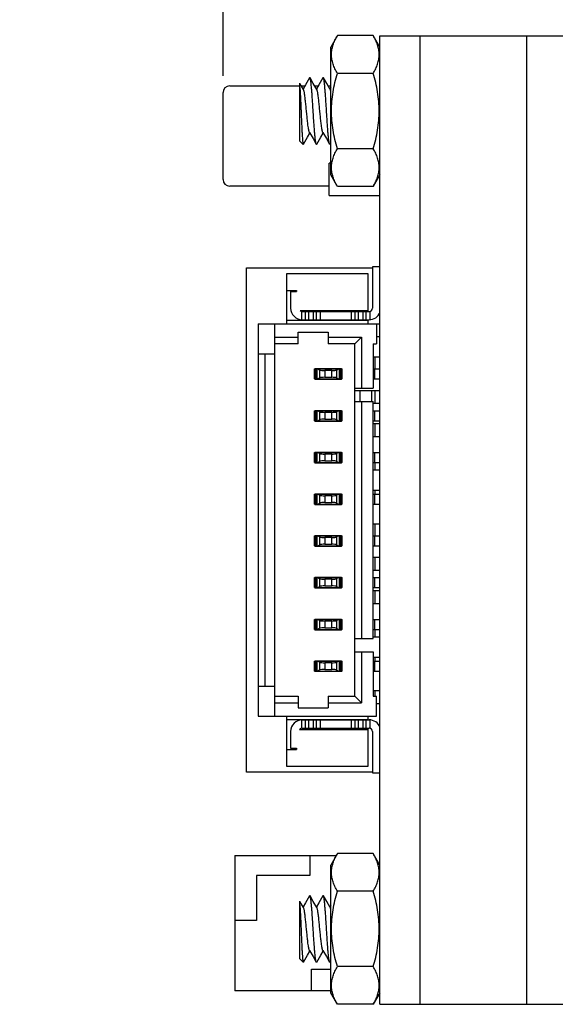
# Model space of a CAD drawing. Header units: millimetres. Extents: x -16 to 284, y 31 to 231.
# Tile 2 of 5: x 107 to 123, y 134 to 164. Entities that reach past the tile are written whole.
import ezdxf

# ---------------------------------------------------------------- set-up
doc = ezdxf.new("R2010")
doc.units = ezdxf.units.MM
doc.header["$LTSCALE"] = 16.335
doc.header["$PDMODE"] = 3
doc.header["$PDSIZE"] = 8
doc.layers.get('0').update_dxf_attribs({"linetype": 'CONTINUOUS'})
doc.layers.get('Defpoints').update_dxf_attribs({"linetype": 'CONTINUOUS'})
doc.layers.add('00_COMPONENTS', color=7, linetype='CONTINUOUS')
doc.layers.add('51__DRAFT_DIMS', color=7, linetype='CONTINUOUS')
doc.layers.add('AM_5', color=3, linetype='CONTINUOUS', lineweight=25)
doc.styles.get("Standard").update_dxf_attribs({"font": 'simfang.ttf'})
doc.dimstyles.new('DIMSTYLE_1', dxfattribs={"dimtxt": 3, "dimasz": 3, "dimexe": 2.5, "dimexo": 0.5, "dimgap": 0.75, "dimtad": 1, "dimdsep": 46, "dimtxsty": 'Standard', "dimblk": '_FILLED', "dimcen": 0.09, "dimclrd": 252, "dimclre": 252, "dimclrt": 252, "dimazin": 2, "dimtp": 0.2, "dimtm": 0.2, "dimtfac": 1, "dimtofl": 0, "dimtmove": 0, "dimatfit": 3, "dimldrblk": '_FILLED', "dimfxl": 1, "dimtolj": 1, "dimarcsym": 0})
doc.dimstyles.new('DIMSTYLE_2', dxfattribs={"dimtxt": 3, "dimasz": 3, "dimexe": 2.5, "dimexo": 0.5, "dimtad": 1, "dimdsep": 46, "dimtxsty": 'Standard', "dimblk": '_FILLED', "dimcen": 0.09, "dimclrd": 252, "dimclre": 252, "dimclrt": 252, "dimazin": 2, "dimtp": 0.1, "dimtm": 0.1, "dimtfac": 1, "dimtofl": 0, "dimtmove": 0, "dimatfit": 1, "dimldrblk": '_FILLED', "dimfxl": 1, "dimtolj": 1, "dimarcsym": 0})
doc.dimstyles.new('DIMSTYLE_2$0', dxfattribs={"dimtxt": 3, "dimasz": 3, "dimexe": 2.5, "dimexo": 0.5, "dimtad": 1, "dimdsep": 46, "dimtxsty": 'Standard', "dimblk": '_FILLED', "dimcen": 0.09, "dimclrd": 252, "dimclre": 252, "dimclrt": 252, "dimazin": 2, "dimtp": 0.1, "dimtm": 0.1, "dimtfac": 1, "dimtofl": 0, "dimtmove": 0, "dimatfit": 1, "dimldrblk": '_FILLED', "dimfxl": 1, "dimtolj": 1, "dimarcsym": 0})

# ---------------------------------------------------------------- blocks, each defined once
blk = doc.blocks.new('_FILLED')
at = {"color": 0, "linetype": 'ByBlock'}
blk.add_solid([(0, 0), (-1, 0.1667), (-1, -0.1667)], dxfattribs=at)
blk = doc.blocks.new('*D3')
at = {"layer": '51__DRAFT_DIMS', "color": 252, "lineweight": -2}
for p, q in [((112.809, 162.022), (112.809, 175.374)), ((141.709, 154.88), (141.709, 175.374)), ((115.809, 172.874), (138.709, 172.874))]:
    blk.add_line(p, q, dxfattribs=at)
at = {"layer": 'Defpoints', "color": 0}
for p in [(141.709, 172.874), (112.809, 161.522), (141.709, 154.38)]:
    blk.add_point(p, dxfattribs=at)
at = {"layer": '51__DRAFT_DIMS', "color": 252, "lineweight": -2, "xscale": 3, "yscale": 3, "zscale": 3, "rotation": 180}
blk.add_blockref('_FILLED', (112.809, 172.874), dxfattribs=at)
at = {"layer": '51__DRAFT_DIMS', "color": 252, "lineweight": -2, "xscale": 3, "yscale": 3, "zscale": 3}
blk.add_blockref('_FILLED', (141.709, 172.874), dxfattribs=at)
at = {"layer": '51__DRAFT_DIMS', "color": 252, "insert": (127.215, 176.676), "char_height": 3, "attachment_point": 2}
blk.add_mtext('\\A1;28.9', dxfattribs=at)
blk = doc.blocks.new('*D4')
at = {"layer": '51__DRAFT_DIMS', "color": 252, "lineweight": -2}
for p in [(83.829, 164.47), (110.687, 178.331)]:
    blk.add_line(p, (91.517, 178.331), dxfattribs=at)
at = {"layer": '51__DRAFT_DIMS', "color": 252}
for p, q in [((81.889, 160.882), (81.889, 161.062)), ((81.799, 160.972), (81.979, 160.972))]:
    blk.add_line(p, q, dxfattribs=at)
at = {"layer": 'Defpoints', "color": 0}
for p in [(82.374, 161.846), (81.404, 160.097)]:
    blk.add_point(p, dxfattribs=at)
at = {"layer": '51__DRAFT_DIMS', "color": 252, "linetype": 'ByBlock', "lineweight": -2, "xscale": 3, "yscale": 3, "zscale": 3, "rotation": 240.9869465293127}
blk.add_blockref('_FILLED', (82.374, 161.846), dxfattribs=at)
at = {"layer": '51__DRAFT_DIMS', "color": 252, "insert": (92.142, 182.019), "char_height": 3, "attachment_point": 1}
blk.add_mtext('\\A1;{4-M2{\\fgdt;x}3.7}', dxfattribs=at)
blk = doc.blocks.new('*D8')
at = {"layer": 'AM_5', "color": 252, "linetype": 'ByBlock', "lineweight": -2}
for p, q in [((112.809, 162.022), (112.809, 169.856)), ((134.009, 160.722), (134.009, 169.856)), ((115.809, 167.356), (131.009, 167.356))]:
    blk.add_line(p, q, dxfattribs=at)
at = {"layer": 'Defpoints', "color": 0}
for p in [(134.009, 167.356), (112.809, 161.522), (134.009, 160.222)]:
    blk.add_point(p, dxfattribs=at)
at = {"layer": 'AM_5', "color": 252, "lineweight": -2, "xscale": 3, "yscale": 3, "zscale": 3, "rotation": 180}
blk.add_blockref('_FILLED', (112.809, 167.356), dxfattribs=at)
at = {"layer": 'AM_5', "color": 252, "lineweight": -2, "xscale": 3, "yscale": 3, "zscale": 3}
blk.add_blockref('_FILLED', (134.009, 167.356), dxfattribs=at)
at = {"layer": 'AM_5', "color": 252, "insert": (123.409, 169.507), "char_height": 3, "attachment_point": 5}
blk.add_mtext('\\A1;21.2', dxfattribs=at)

msp = doc.modelspace()

# ---------------------------------------------------------------- linework, layer by layer
at = {"layer": '00_COMPONENTS', "color": 7}
for p, q in [((116.234, 163.229), (116.034, 162.882)), ((117.309, 163.229), (116.234, 163.229)), ((117.509, 162.882), (117.309, 163.229)), ((117.509, 163.221), (123.109, 163.222)), ((117.509, 134.222), (117.509, 163.222)), ((118.709, 134.222), (118.709, 163.222)), ((121.909, 134.222), (121.909, 163.222)), ((116.034, 159.061), (116.034, 162.882)), ((115.402, 161.965), (115.28, 161.757)), ((115.513, 161.798), (115.416, 161.965)), ((115.802, 161.965), (115.68, 161.757)), ((115.913, 161.798), (115.816, 161.965)), ((117.309, 162.1), (116.234, 162.1)), ((113.009, 161.722), (115.109, 161.722)), ((115.109, 160.072), (115.109, 161.806)), ((115.158, 161.722), (115.26, 161.722)), ((115.28, 161.757), (115.209, 161.634)), ((115.619, 161.616), (115.513, 161.798)), ((115.558, 161.722), (115.66, 161.722)), ((115.68, 161.757), (115.609, 161.634)), ((116.019, 161.616), (115.913, 161.798)), ((115.958, 161.722), (116.034, 161.722)), ((116.034, 161.677), (116.009, 161.634)), ((112.809, 158.922), (112.809, 161.522)), ((115.216, 159.978), (115.338, 160.188)), ((115.338, 160.188), (115.409, 160.309)), ((115.398, 160.327), (115.505, 160.144)), ((115.616, 159.978), (115.738, 160.188)), ((115.738, 160.188), (115.809, 160.309)), ((115.798, 160.327), (115.905, 160.144)), ((115.109, 160.072), (115.209, 159.972)), ((115.505, 160.144), (115.602, 159.978)), ((115.905, 160.144), (116.002, 159.978)), ((116.016, 159.978), (116.034, 160.009)), ((117.309, 159.843), (116.234, 159.843)), ((115.985, 158.446), (115.985, 159.412)), ((116.034, 159.412), (115.985, 159.412)), ((116.234, 158.715), (116.034, 159.061)), ((117.509, 159.061), (117.309, 158.715)), ((115.985, 158.722), (113.009, 158.722)), ((117.309, 158.715), (116.234, 158.715)), ((115.985, 158.446), (117.509, 158.446)), ((113.509, 156.271), (117.284, 156.271)), ((113.509, 141.171), (113.509, 156.271)), ((117.159, 156.095), (114.709, 156.095)), ((114.709, 156.095), (114.709, 154.595)), ((117.159, 154.97), (117.159, 156.095)), ((117.509, 156.305), (117.284, 156.305)), ((117.284, 156.305), (117.284, 155.07)), ((114.709, 155.595), (115.009, 155.595)), ((114.834, 155.57), (115.009, 155.57)), ((114.834, 155.57), (114.834, 155.07)), ((115.009, 155.595), (115.009, 155.57)), ((115.118, 154.995), (117.159, 154.995)), ((115.165, 154.721), (115.165, 154.972)), ((115.184, 154.97), (117.184, 154.97)), ((115.27, 154.97), (115.27, 154.72)), ((115.375, 154.72), (115.375, 154.97)), ((115.505, 154.97), (115.505, 154.72)), ((115.61, 154.72), (115.61, 154.97)), ((115.715, 154.97), (115.715, 154.72)), ((116.653, 154.72), (116.653, 154.97)), ((116.757, 154.97), (116.757, 154.72)), ((116.862, 154.72), (116.862, 154.97)), ((116.992, 154.97), (116.992, 154.72)), ((117.097, 154.72), (117.097, 154.97)), ((117.202, 154.972), (117.202, 154.721)), ((113.859, 154.595), (117.409, 154.595)), ((113.859, 154.595), (113.859, 142.845)), ((114.359, 142.845), (114.359, 154.595)), ((117.159, 154.695), (114.709, 154.695)), ((115.184, 154.72), (117.184, 154.72)), ((117.159, 154.595), (117.159, 154.72)), ((117.159, 154.601), (117.509, 154.601)), ((117.409, 154.595), (117.409, 153.995)), ((115.059, 154.345), (115.959, 154.345)), ((115.059, 153.995), (115.059, 154.345)), ((115.959, 154.345), (115.959, 153.995)), ((114.359, 154.195), (115.059, 154.195)), ((115.059, 153.995), (114.359, 153.995)), ((115.959, 154.195), (116.959, 154.195)), ((116.759, 153.995), (115.959, 153.995)), ((116.959, 154.195), (116.759, 153.995)), ((116.759, 143.445), (116.759, 153.995)), ((116.959, 154.195), (116.959, 152.67)), ((117.309, 153.995), (117.409, 153.995)), ((117.309, 153.995), (117.309, 152.67)), ((117.409, 154.221), (117.509, 154.221)), ((113.859, 153.695), (114.359, 153.695)), ((114.059, 153.695), (114.059, 143.745)), ((117.509, 153.601), (117.309, 153.601)), ((117.359, 153.601), (117.359, 153.245)), ((115.549, 153.245), (115.608, 153.245)), ((115.549, 152.945), (115.549, 153.245)), ((115.559, 153.255), (116.359, 153.255)), ((115.559, 153.255), (115.559, 153.245)), ((115.565, 153.245), (115.565, 152.945)), ((115.609, 153.245), (116.309, 153.245)), ((115.609, 152.945), (115.609, 153.245)), ((115.615, 153.245), (115.615, 152.945)), ((115.648, 153.245), (115.71, 153.212)), ((115.71, 152.979), (115.71, 153.212)), ((116.063, 153.195), (115.855, 153.195)), ((115.855, 153.195), (115.855, 152.995)), ((116.063, 152.995), (116.063, 153.195)), ((116.208, 153.212), (116.27, 153.245)), ((116.208, 153.212), (116.208, 152.979)), ((116.302, 152.945), (116.302, 153.245)), ((116.309, 153.245), (116.309, 152.945)), ((116.311, 153.245), (116.368, 153.245)), ((116.353, 152.945), (116.353, 153.245)), ((116.359, 153.255), (116.359, 153.245)), ((116.368, 153.245), (116.368, 152.945)), ((117.309, 153.245), (117.509, 153.245)), ((117.359, 152.945), (117.359, 153.245)), ((115.549, 152.945), (115.608, 152.945)), ((115.559, 152.945), (115.559, 152.935)), ((115.559, 152.935), (116.359, 152.935)), ((115.609, 152.945), (116.309, 152.945)), ((115.71, 152.979), (115.648, 152.945)), ((115.855, 152.995), (116.063, 152.995)), ((116.208, 152.979), (116.27, 152.945)), ((116.311, 152.945), (116.368, 152.945)), ((116.359, 152.945), (116.359, 152.935)), ((117.309, 152.945), (117.509, 152.945)), ((116.759, 152.67), (117.309, 152.67)), ((116.759, 152.601), (117.509, 152.601)), ((116.909, 152.601), (116.909, 152.27)), ((117.259, 152.601), (117.259, 152.27)), ((117.359, 152.601), (117.359, 152.221)), ((116.759, 152.27), (117.309, 152.27)), ((116.959, 152.27), (116.959, 145.17)), ((117.309, 145.17), (117.309, 152.27)), ((117.309, 152.221), (117.509, 152.221)), ((115.549, 151.995), (115.608, 151.995)), ((115.549, 151.695), (115.549, 151.995)), ((115.559, 152.005), (116.359, 152.005)), ((115.559, 152.005), (115.559, 151.995)), ((115.565, 151.995), (115.565, 151.695)), ((115.609, 151.995), (116.309, 151.995)), ((115.609, 151.695), (115.609, 151.995)), ((115.615, 151.995), (115.615, 151.695)), ((115.648, 151.995), (115.71, 151.962)), ((115.71, 151.729), (115.71, 151.962)), ((116.063, 151.945), (115.855, 151.945)), ((115.855, 151.945), (115.855, 151.745)), ((116.063, 151.745), (116.063, 151.945)), ((116.27, 151.995), (116.208, 151.962)), ((116.208, 151.962), (116.208, 151.729)), ((116.302, 151.695), (116.302, 151.995)), ((116.309, 151.995), (116.309, 151.695)), ((116.311, 151.995), (116.368, 151.995)), ((116.353, 151.695), (116.353, 151.995)), ((116.359, 152.005), (116.359, 151.995)), ((116.368, 151.995), (116.368, 151.695)), ((117.309, 151.995), (117.509, 151.995)), ((117.359, 151.695), (117.359, 151.995)), ((115.549, 151.695), (115.608, 151.695)), ((115.559, 151.695), (115.559, 151.685)), ((115.559, 151.685), (116.359, 151.685)), ((115.609, 151.695), (116.309, 151.695)), ((115.648, 151.695), (115.71, 151.729)), ((115.855, 151.745), (116.063, 151.745)), ((116.208, 151.729), (116.27, 151.695)), ((116.311, 151.695), (116.368, 151.695)), ((116.359, 151.695), (116.359, 151.685)), ((117.309, 151.695), (117.509, 151.695)), ((117.509, 151.601), (117.309, 151.601)), ((117.359, 151.601), (117.359, 151.221)), ((117.309, 151.221), (117.509, 151.221)), ((115.549, 150.745), (115.608, 150.745)), ((115.549, 150.445), (115.549, 150.745)), ((115.559, 150.755), (116.359, 150.755)), ((115.559, 150.755), (115.559, 150.745)), ((115.565, 150.745), (115.565, 150.445)), ((115.609, 150.745), (116.309, 150.745)), ((115.609, 150.445), (115.609, 150.745)), ((115.615, 150.745), (115.615, 150.445)), ((115.648, 150.745), (115.71, 150.712)), ((115.71, 150.479), (115.71, 150.712)), ((116.27, 150.745), (116.208, 150.712)), ((116.208, 150.712), (116.208, 150.479)), ((116.302, 150.445), (116.302, 150.745)), ((116.309, 150.745), (116.309, 150.445)), ((116.311, 150.745), (116.368, 150.745)), ((116.353, 150.445), (116.353, 150.745)), ((116.359, 150.755), (116.359, 150.745)), ((116.368, 150.745), (116.368, 150.445)), ((117.309, 150.745), (117.509, 150.745)), ((117.359, 150.445), (117.359, 150.745)), ((115.549, 150.445), (115.608, 150.445)), ((115.559, 150.445), (115.559, 150.435)), ((115.559, 150.435), (116.359, 150.435)), ((115.609, 150.445), (116.309, 150.445)), ((115.648, 150.445), (115.71, 150.479)), ((116.063, 150.695), (115.855, 150.695)), ((115.855, 150.695), (115.855, 150.495)), ((115.855, 150.495), (116.063, 150.495)), ((116.063, 150.495), (116.063, 150.695)), ((116.208, 150.479), (116.27, 150.445)), ((116.311, 150.445), (116.368, 150.445)), ((116.359, 150.445), (116.359, 150.435)), ((117.309, 150.445), (117.509, 150.445)), ((117.359, 150.445), (117.359, 150.221)), ((117.309, 150.221), (117.509, 150.221)), ((117.509, 149.601), (117.309, 149.601)), ((117.359, 149.601), (117.359, 149.495)), ((115.549, 149.495), (115.608, 149.495)), ((115.549, 149.195), (115.549, 149.495)), ((115.559, 149.505), (116.359, 149.505)), ((115.559, 149.505), (115.559, 149.495)), ((115.565, 149.495), (115.565, 149.195)), ((115.609, 149.495), (116.309, 149.495)), ((115.609, 149.195), (115.609, 149.495)), ((115.615, 149.495), (115.615, 149.195)), ((115.648, 149.495), (115.71, 149.462)), ((115.71, 149.229), (115.71, 149.462)), ((116.063, 149.445), (115.855, 149.445)), ((115.855, 149.445), (115.855, 149.245)), ((115.855, 149.245), (116.063, 149.245)), ((116.063, 149.245), (116.063, 149.445)), ((116.27, 149.495), (116.208, 149.462)), ((116.208, 149.462), (116.208, 149.229)), ((116.302, 149.195), (116.302, 149.495)), ((116.309, 149.495), (116.309, 149.195)), ((116.311, 149.495), (116.368, 149.495)), ((116.353, 149.195), (116.353, 149.495)), ((116.359, 149.505), (116.359, 149.495)), ((116.368, 149.495), (116.368, 149.195)), ((117.309, 149.495), (117.509, 149.495)), ((117.359, 149.195), (117.359, 149.495)), ((115.549, 149.195), (115.608, 149.195)), ((115.559, 149.195), (115.559, 149.185)), ((115.559, 149.185), (116.359, 149.185)), ((115.609, 149.195), (116.309, 149.195)), ((115.648, 149.195), (115.71, 149.229)), ((116.208, 149.229), (116.27, 149.195)), ((116.311, 149.195), (116.368, 149.195)), ((116.359, 149.195), (116.359, 149.185)), ((117.309, 149.195), (117.509, 149.195)), ((117.509, 148.601), (117.309, 148.601)), ((117.359, 148.601), (117.359, 148.245)), ((115.549, 148.245), (115.608, 148.245)), ((115.549, 147.945), (115.549, 148.245)), ((115.559, 148.255), (116.359, 148.255)), ((115.559, 148.255), (115.559, 148.245)), ((115.565, 148.245), (115.565, 147.945)), ((115.609, 148.245), (116.309, 148.245)), ((115.609, 147.945), (115.609, 148.245)), ((115.615, 148.245), (115.615, 147.945)), ((115.648, 148.245), (115.71, 148.212)), ((115.71, 147.979), (115.71, 148.212)), ((116.063, 148.195), (115.855, 148.195)), ((115.855, 148.195), (115.855, 147.995)), ((116.063, 147.995), (116.063, 148.195)), ((116.27, 148.245), (116.208, 148.212)), ((116.208, 148.212), (116.208, 147.979)), ((116.302, 147.945), (116.302, 148.245)), ((116.309, 148.245), (116.309, 147.945)), ((116.311, 148.245), (116.368, 148.245)), ((116.353, 147.945), (116.353, 148.245)), ((116.359, 148.255), (116.359, 148.245)), ((116.368, 148.245), (116.368, 147.945)), ((117.309, 148.245), (117.509, 148.245)), ((117.359, 147.945), (117.359, 148.245)), ((115.549, 147.945), (115.608, 147.945)), ((115.559, 147.945), (115.559, 147.935)), ((115.559, 147.935), (116.359, 147.935)), ((115.609, 147.945), (116.309, 147.945)), ((115.648, 147.945), (115.71, 147.979)), ((115.855, 147.995), (116.063, 147.995)), ((116.208, 147.979), (116.27, 147.945)), ((116.311, 147.945), (116.368, 147.945)), ((116.359, 147.945), (116.359, 147.935)), ((117.309, 147.945), (117.509, 147.945)), ((117.509, 147.601), (117.309, 147.601)), ((117.359, 147.601), (117.359, 147.221)), ((117.309, 147.221), (117.509, 147.221)), ((115.549, 146.995), (115.608, 146.995)), ((115.549, 146.695), (115.549, 146.995)), ((115.559, 147.005), (116.359, 147.005)), ((115.559, 147.005), (115.559, 146.995)), ((115.565, 146.995), (115.565, 146.695)), ((115.609, 146.995), (116.309, 146.995)), ((115.609, 146.695), (115.609, 146.995)), ((115.615, 146.995), (115.615, 146.695)), ((115.648, 146.995), (115.71, 146.962)), ((115.71, 146.729), (115.71, 146.962)), ((116.063, 146.945), (115.855, 146.945)), ((115.855, 146.945), (115.855, 146.745)), ((116.063, 146.745), (116.063, 146.945)), ((116.27, 146.995), (116.208, 146.962)), ((116.208, 146.962), (116.208, 146.729)), ((116.302, 146.695), (116.302, 146.995)), ((116.309, 146.995), (116.309, 146.695)), ((116.311, 146.995), (116.368, 146.995)), ((116.353, 146.695), (116.353, 146.995)), ((116.359, 147.005), (116.359, 146.995)), ((116.368, 146.995), (116.368, 146.695)), ((117.309, 146.995), (117.509, 146.995)), ((117.359, 146.695), (117.359, 146.995)), ((115.549, 146.695), (115.608, 146.695)), ((115.559, 146.695), (115.559, 146.685)), ((115.559, 146.685), (116.359, 146.685)), ((115.609, 146.695), (116.309, 146.695)), ((115.648, 146.695), (115.71, 146.729)), ((115.855, 146.745), (116.063, 146.745)), ((116.208, 146.729), (116.27, 146.695)), ((116.311, 146.695), (116.368, 146.695)), ((116.359, 146.695), (116.359, 146.685)), ((117.309, 146.695), (117.509, 146.695)), ((117.509, 146.601), (117.309, 146.601)), ((117.359, 146.601), (117.359, 146.221)), ((117.309, 146.221), (117.509, 146.221)), ((115.549, 145.745), (115.608, 145.745)), ((115.549, 145.445), (115.549, 145.745)), ((115.559, 145.755), (116.359, 145.755)), ((115.559, 145.755), (115.559, 145.745)), ((115.565, 145.745), (115.565, 145.445)), ((115.609, 145.745), (116.309, 145.745)), ((115.609, 145.445), (115.609, 145.745)), ((115.615, 145.745), (115.615, 145.445)), ((115.648, 145.745), (115.71, 145.712)), ((115.71, 145.479), (115.71, 145.712)), ((116.063, 145.695), (115.855, 145.695)), ((115.855, 145.695), (115.855, 145.495)), ((116.063, 145.495), (116.063, 145.695)), ((116.208, 145.712), (116.27, 145.745)), ((116.208, 145.712), (116.208, 145.479)), ((116.302, 145.445), (116.302, 145.745)), ((116.309, 145.745), (116.309, 145.445)), ((116.311, 145.745), (116.368, 145.745)), ((116.353, 145.445), (116.353, 145.745)), ((116.359, 145.755), (116.359, 145.745)), ((116.368, 145.745), (116.368, 145.445)), ((117.309, 145.745), (117.509, 145.745)), ((117.359, 145.445), (117.359, 145.745)), ((115.549, 145.445), (115.608, 145.445)), ((115.559, 145.445), (115.559, 145.435)), ((115.559, 145.435), (116.359, 145.435)), ((115.609, 145.445), (116.309, 145.445)), ((115.71, 145.479), (115.648, 145.445)), ((115.855, 145.495), (116.063, 145.495)), ((116.208, 145.479), (116.27, 145.445)), ((116.311, 145.445), (116.368, 145.445)), ((116.359, 145.445), (116.359, 145.435)), ((117.309, 145.445), (117.509, 145.445)), ((117.359, 145.445), (117.359, 145.221)), ((116.759, 145.17), (117.309, 145.17)), ((117.309, 145.221), (117.509, 145.221)), ((116.759, 144.77), (117.309, 144.77)), ((116.959, 144.77), (116.959, 143.245)), ((117.309, 144.77), (117.309, 143.445)), ((117.509, 144.601), (117.309, 144.601)), ((117.359, 144.601), (117.359, 144.495)), ((115.549, 144.495), (115.608, 144.495)), ((115.549, 144.195), (115.549, 144.495)), ((115.559, 144.505), (116.359, 144.505)), ((115.559, 144.505), (115.559, 144.495)), ((115.565, 144.495), (115.565, 144.195)), ((115.609, 144.495), (116.309, 144.495)), ((115.609, 144.195), (115.609, 144.495)), ((115.615, 144.495), (115.615, 144.195)), ((115.648, 144.495), (115.71, 144.462)), ((115.71, 144.229), (115.648, 144.195)), ((115.71, 144.229), (115.71, 144.462)), ((116.063, 144.445), (115.855, 144.445)), ((115.855, 144.445), (115.855, 144.245)), ((115.855, 144.245), (116.063, 144.245)), ((116.063, 144.245), (116.063, 144.445)), ((116.208, 144.462), (116.27, 144.495)), ((116.208, 144.462), (116.208, 144.229)), ((116.208, 144.229), (116.27, 144.195)), ((116.302, 144.195), (116.302, 144.495)), ((116.309, 144.495), (116.309, 144.195)), ((116.311, 144.495), (116.368, 144.495)), ((116.353, 144.195), (116.353, 144.495)), ((116.359, 144.505), (116.359, 144.495)), ((116.368, 144.495), (116.368, 144.195)), ((117.309, 144.495), (117.509, 144.495)), ((117.359, 144.195), (117.359, 144.495)), ((115.549, 144.195), (115.608, 144.195)), ((115.559, 144.195), (115.559, 144.185)), ((116.359, 144.185), (115.559, 144.185)), ((115.609, 144.195), (116.309, 144.195)), ((116.311, 144.195), (116.368, 144.195)), ((116.359, 144.195), (116.359, 144.185)), ((117.309, 144.195), (117.509, 144.195)), ((113.859, 143.745), (114.359, 143.745)), ((114.359, 143.445), (115.059, 143.445)), ((115.059, 143.445), (115.059, 143.095)), ((115.959, 143.445), (116.759, 143.445)), ((115.959, 143.445), (115.959, 143.095)), ((116.959, 143.245), (116.759, 143.445)), ((117.509, 143.601), (117.309, 143.601)), ((117.309, 143.445), (117.409, 143.445)), ((117.359, 143.601), (117.359, 143.445)), ((117.409, 142.845), (117.409, 143.445)), ((114.359, 143.245), (115.059, 143.245)), ((115.059, 143.095), (115.959, 143.095)), ((115.959, 143.245), (116.959, 143.245)), ((117.409, 143.221), (117.509, 143.221)), ((113.859, 142.845), (117.409, 142.845)), ((114.709, 142.845), (114.709, 141.345)), ((114.709, 142.745), (117.159, 142.745)), ((117.159, 142.745), (117.159, 142.845)), ((115.165, 142.484), (115.165, 142.735)), ((115.184, 142.735), (117.184, 142.735)), ((115.184, 142.485), (117.184, 142.485)), ((115.27, 142.735), (115.27, 142.485)), ((115.375, 142.485), (115.375, 142.735)), ((115.505, 142.735), (115.505, 142.485)), ((115.61, 142.485), (115.61, 142.735)), ((115.715, 142.735), (115.715, 142.485)), ((116.653, 142.485), (116.653, 142.735)), ((116.757, 142.735), (116.757, 142.485)), ((116.862, 142.485), (116.862, 142.735)), ((116.992, 142.735), (116.992, 142.485)), ((117.097, 142.485), (117.097, 142.735)), ((117.159, 141.345), (117.159, 142.485)), ((117.202, 142.735), (117.202, 142.484)), ((114.834, 142.385), (114.834, 141.885)), ((115.104, 142.445), (117.159, 142.445)), ((117.284, 142.385), (117.284, 141.15)), ((114.834, 141.885), (115.009, 141.885)), ((115.009, 141.885), (115.009, 141.845)), ((114.709, 141.845), (115.009, 141.845)), ((114.709, 141.345), (117.159, 141.345)), ((117.284, 141.171), (113.509, 141.171)), ((117.284, 141.15), (117.509, 141.15)), ((113.159, 138.671), (116.201, 138.671)), ((113.159, 138.671), (113.159, 134.621)), ((115.409, 138.671), (115.409, 138.071)), ((116.234, 138.729), (116.034, 138.382)), ((117.309, 138.729), (116.234, 138.729)), ((117.509, 138.382), (117.309, 138.729)), ((116.034, 134.561), (116.034, 138.382)), ((117.509, 138.471), (117.476, 138.438)), ((115.409, 138.071), (113.809, 138.071)), ((113.809, 138.071), (113.809, 136.721)), ((115.402, 137.465), (115.28, 137.257)), ((115.513, 137.298), (115.416, 137.465)), ((115.802, 137.465), (115.68, 137.257)), ((115.913, 137.298), (115.816, 137.465)), ((117.309, 137.6), (116.234, 137.6)), ((115.109, 135.572), (115.109, 137.306)), ((115.28, 137.257), (115.209, 137.134)), ((115.619, 137.116), (115.513, 137.298)), ((115.68, 137.257), (115.609, 137.134)), ((116.019, 137.116), (115.913, 137.298)), ((116.034, 137.177), (116.009, 137.134)), ((113.809, 136.721), (113.159, 136.721)), ((115.216, 135.478), (115.338, 135.688)), ((115.338, 135.688), (115.409, 135.809)), ((115.398, 135.827), (115.505, 135.644)), ((115.616, 135.478), (115.738, 135.688)), ((115.738, 135.688), (115.809, 135.809)), ((115.798, 135.827), (115.905, 135.644)), ((115.109, 135.572), (115.209, 135.472)), ((115.505, 135.644), (115.602, 135.478)), ((115.905, 135.644), (116.002, 135.478)), ((116.016, 135.478), (116.034, 135.509)), ((115.459, 135.271), (116.034, 135.271)), ((115.459, 134.621), (115.459, 135.271)), ((117.309, 135.343), (116.234, 135.343)), ((116.034, 134.621), (113.159, 134.621)), ((116.234, 134.215), (116.034, 134.561)), ((117.509, 134.561), (117.309, 134.215)), ((117.309, 134.215), (116.234, 134.215)), ((117.509, 134.472), (117.457, 134.472)), ((117.509, 134.222), (123.109, 134.222))]:
    msp.add_line(p, q, dxfattribs=at)
for points in [[(115.219, 161.616), (115.113, 161.798), (115.109, 161.806)], [(115.219, 137.116), (115.113, 137.298), (115.109, 137.306)]]:
    msp.add_lwpolyline(points, dxfattribs=at)
for centre, radius, start, end in [((113.009, 161.522), 0.2, 90, 180), ((113.009, 158.922), 0.2, 180, 270), ((115.184, 155.07), 0.35, 180, 270), ((115.184, 155.07), 0.1, 228.5904, 270), ((117.184, 155.07), 0.1, 270, 0), ((117.184, 155.07), 0.35, 270, 338.2132), ((115.184, 142.385), 0.35, 90, 180), ((115.184, 142.385), 0.1, 90, 143.1301), ((117.184, 142.385), 0.35, 21.7868, 90), ((117.184, 142.385), 0.1, 0, 90)]:
    msp.add_arc(centre, radius, start, end, dxfattribs=at)
for centre, start_param, end_param in [((115.855, 153.217), -2.887225, -1.570796), ((116.063, 153.217), -1.570796, -0.254368), ((115.855, 152.974), 1.570796, 2.887225), ((116.063, 152.974), 0.254368, 1.570796), ((115.855, 151.967), -2.887225, -1.570796), ((116.063, 151.967), -1.570796, -0.254368), ((115.855, 151.724), 1.570796, 2.887225), ((116.063, 151.724), 0.254368, 1.570796), ((115.855, 150.717), -2.887225, -1.570796), ((116.063, 150.717), -1.570796, -0.254368), ((115.855, 150.474), 1.570796, 2.887225), ((116.063, 150.474), 0.254368, 1.570796), ((115.855, 149.467), -2.887225, -1.570796), ((115.855, 149.224), 1.570796, 2.887225), ((116.063, 149.467), -1.570796, -0.254368), ((116.063, 149.224), 0.254368, 1.570796), ((115.855, 148.217), -2.887225, -1.570796), ((116.063, 148.217), -1.570796, -0.254368), ((115.855, 147.974), 1.570796, 2.887225), ((116.063, 147.974), 0.254368, 1.570796), ((115.855, 146.967), -2.887225, -1.570796), ((116.063, 146.967), -1.570796, -0.254368), ((115.855, 146.724), 1.570796, 2.887225), ((116.063, 146.724), 0.254368, 1.570796), ((115.855, 145.717), -2.887225, -1.570796), ((116.063, 145.717), -1.570796, -0.254368), ((115.855, 145.474), 1.570796, 2.887225), ((116.063, 145.474), 0.254368, 1.570796), ((115.855, 144.467), -2.887225, -1.570796), ((115.855, 144.224), 1.570796, 2.887225), ((116.063, 144.467), -1.570796, -0.254368), ((116.063, 144.224), 0.254368, 1.570796)]:
    msp.add_ellipse(centre, major_axis=(0.15, 0), ratio=0.142857, start_param=start_param, end_param=end_param, dxfattribs=at)
for points, knots in [([(116.234, 162.1), (116.208, 162.145), (116.16, 162.236), (116.104, 162.377), (116.068, 162.52), (116.055, 162.664), (116.068, 162.809), (116.104, 162.952), (116.16, 163.093), (116.208, 163.183), (116.234, 163.229)], [0, 0, 0, 0, 0.13082, 0.257247, 0.379797, 0.5, 0.620203, 0.742753, 0.86918, 1, 1, 1, 1]), ([(117.309, 162.1), (117.335, 162.145), (117.383, 162.236), (117.439, 162.377), (117.475, 162.52), (117.487, 162.664), (117.475, 162.809), (117.439, 162.952), (117.383, 163.093), (117.335, 163.183), (117.309, 163.229)], [0, 0, 0, 0, 0.13082, 0.257247, 0.379797, 0.5, 0.620203, 0.742753, 0.86918, 1, 1, 1, 1]), ([(115.416, 161.965), (115.415, 161.967), (115.413, 161.97), (115.409, 161.972), (115.404, 161.97), (115.403, 161.967), (115.402, 161.965)], [0, 0, 0, 0, 0.300017, 0.500005, 0.700004, 1, 1, 1, 1]), ([(115.509, 160.972), (115.505, 161.032), (115.497, 161.151), (115.486, 161.325), (115.475, 161.487), (115.463, 161.631), (115.453, 161.739), (115.445, 161.813), (115.44, 161.858), (115.434, 161.896), (115.428, 161.927), (115.423, 161.949), (115.418, 161.961), (115.416, 161.965)], [0, 0, 0, 0, 0.182024, 0.358039, 0.52218, 0.669044, 0.793794, 0.846576, 0.892371, 0.93083, 0.961665, 0.984718, 1, 1, 1, 1]), ([(115.816, 161.965), (115.815, 161.967), (115.813, 161.97), (115.809, 161.972), (115.804, 161.97), (115.803, 161.967), (115.802, 161.965)], [0, 0, 0, 0, 0.300018, 0.500009, 0.700004, 1, 1, 1, 1]), ([(115.909, 160.972), (115.905, 161.032), (115.897, 161.151), (115.886, 161.325), (115.875, 161.487), (115.863, 161.631), (115.853, 161.739), (115.845, 161.813), (115.84, 161.858), (115.834, 161.896), (115.828, 161.927), (115.823, 161.949), (115.818, 161.961), (115.816, 161.965)], [0, 0, 0, 0, 0.182024, 0.358037, 0.522186, 0.669058, 0.793807, 0.846586, 0.892377, 0.930833, 0.961666, 0.984718, 1, 1, 1, 1]), ([(116.234, 159.843), (116.207, 159.935), (116.159, 160.119), (116.103, 160.401), (116.067, 160.685), (116.055, 160.972), (116.067, 161.258), (116.103, 161.542), (116.159, 161.824), (116.207, 162.008), (116.234, 162.1)], [0, 0, 0, 0, 0.125004, 0.250005, 0.375004, 0.5, 0.624996, 0.749995, 0.874996, 1, 1, 1, 1]), ([(117.309, 159.843), (117.335, 159.935), (117.384, 160.119), (117.44, 160.401), (117.475, 160.685), (117.487, 160.972), (117.475, 161.258), (117.44, 161.542), (117.384, 161.824), (117.335, 162.008), (117.309, 162.1)], [0, 0, 0, 0, 0.125004, 0.250005, 0.375004, 0.5, 0.624996, 0.749995, 0.874996, 1, 1, 1, 1]), ([(115.109, 161.68), (115.111, 161.649), (115.116, 161.58), (115.125, 161.424), (115.133, 161.251), (115.141, 161.067), (115.148, 160.922), (115.154, 160.776), (115.16, 160.635), (115.166, 160.5), (115.172, 160.376), (115.178, 160.265), (115.183, 160.182), (115.188, 160.124), (115.191, 160.087), (115.194, 160.055), (115.197, 160.028), (115.199, 160.006), (115.202, 159.99), (115.205, 159.98), (115.207, 159.974), (115.208, 159.972), (115.209, 159.972)], [0, 0, 0, 0, 0.055491, 0.120866, 0.273982, 0.357737, 0.443486, 0.529101, 0.612502, 0.691703, 0.764859, 0.830299, 0.886564, 0.910867, 0.93244, 0.951177, 0.966979, 0.979784, 0.98954, 0.99624, 0.998469, 1, 1, 1, 1]), ([(115.398, 160.327), (115.396, 160.331), (115.392, 160.34), (115.386, 160.357), (115.381, 160.379), (115.373, 160.417), (115.364, 160.474), (115.35, 160.571), (115.336, 160.7), (115.32, 160.86), (115.303, 161.027), (115.287, 161.191), (115.273, 161.32), (115.262, 161.412), (115.254, 161.471), (115.245, 161.522), (115.237, 161.562), (115.23, 161.59), (115.224, 161.607), (115.221, 161.613), (115.219, 161.616)], [0, 0, 0, 0, 0.010153, 0.023784, 0.040896, 0.06142, 0.112158, 0.174595, 0.286056, 0.41209, 0.544118, 0.673137, 0.790357, 0.842011, 0.887837, 0.927073, 0.959102, 0.983461, 0.992703, 1, 1, 1, 1]), ([(115.798, 160.327), (115.796, 160.331), (115.792, 160.34), (115.786, 160.357), (115.781, 160.379), (115.773, 160.417), (115.764, 160.474), (115.75, 160.571), (115.736, 160.7), (115.72, 160.86), (115.703, 161.027), (115.687, 161.191), (115.673, 161.32), (115.662, 161.412), (115.654, 161.471), (115.645, 161.522), (115.637, 161.562), (115.63, 161.59), (115.624, 161.607), (115.621, 161.613), (115.619, 161.616)], [0, 0, 0, 0, 0.010153, 0.023783, 0.040897, 0.061419, 0.112159, 0.174596, 0.286056, 0.412089, 0.544118, 0.673137, 0.790356, 0.842011, 0.887835, 0.927073, 0.959101, 0.983459, 0.992701, 1, 1, 1, 1]), ([(116.034, 161.575), (116.032, 161.584), (116.028, 161.597), (116.022, 161.611), (116.019, 161.616)], [0, 0, 0, 0, 0.586844, 1, 1, 1, 1]), ([(115.602, 159.978), (115.599, 159.982), (115.595, 159.994), (115.589, 160.016), (115.584, 160.047), (115.578, 160.085), (115.572, 160.13), (115.564, 160.204), (115.554, 160.312), (115.543, 160.456), (115.532, 160.618), (115.52, 160.792), (115.513, 160.911), (115.509, 160.972)], [0, 0, 0, 0, 0.015282, 0.038333, 0.069166, 0.107624, 0.153417, 0.206197, 0.330949, 0.477819, 0.641961, 0.817973, 1, 1, 1, 1]), ([(116.002, 159.978), (115.999, 159.982), (115.995, 159.994), (115.989, 160.016), (115.984, 160.047), (115.978, 160.085), (115.972, 160.13), (115.964, 160.204), (115.954, 160.312), (115.943, 160.456), (115.932, 160.618), (115.92, 160.792), (115.913, 160.911), (115.909, 160.972)], [0, 0, 0, 0, 0.015282, 0.038334, 0.069168, 0.107628, 0.153421, 0.206201, 0.330947, 0.477813, 0.64196, 0.817979, 1, 1, 1, 1]), ([(115.216, 159.978), (115.215, 159.977), (115.214, 159.974), (115.211, 159.972), (115.209, 159.972)], [0, 0, 0, 0, 0.336138, 1, 1, 1, 1]), ([(115.616, 159.978), (115.615, 159.976), (115.613, 159.973), (115.609, 159.971), (115.604, 159.973), (115.603, 159.976), (115.602, 159.978)], [0, 0, 0, 0, 0.299981, 0.499987, 0.699964, 1, 1, 1, 1]), ([(116.016, 159.978), (116.015, 159.976), (116.013, 159.973), (116.009, 159.971), (116.004, 159.973), (116.003, 159.976), (116.002, 159.978)], [0, 0, 0, 0, 0.300036, 0.500013, 0.70002, 1, 1, 1, 1]), ([(116.234, 158.715), (116.208, 158.76), (116.16, 158.85), (116.104, 158.991), (116.068, 159.134), (116.055, 159.279), (116.068, 159.423), (116.104, 159.566), (116.16, 159.707), (116.208, 159.798), (116.234, 159.843)], [0, 0, 0, 0, 0.13082, 0.257247, 0.379797, 0.5, 0.620203, 0.742753, 0.86918, 1, 1, 1, 1]), ([(117.309, 158.715), (117.335, 158.76), (117.383, 158.85), (117.439, 158.991), (117.475, 159.134), (117.487, 159.279), (117.475, 159.423), (117.439, 159.566), (117.383, 159.707), (117.335, 159.798), (117.309, 159.843)], [0, 0, 0, 0, 0.13082, 0.257247, 0.379797, 0.5, 0.620203, 0.742753, 0.86918, 1, 1, 1, 1]), ([(116.234, 137.6), (116.208, 137.645), (116.16, 137.736), (116.104, 137.877), (116.068, 138.02), (116.055, 138.164), (116.068, 138.309), (116.104, 138.452), (116.16, 138.593), (116.208, 138.683), (116.234, 138.729)], [0, 0, 0, 0, 0.13082, 0.257247, 0.379797, 0.5, 0.620203, 0.742753, 0.86918, 1, 1, 1, 1]), ([(117.309, 137.6), (117.335, 137.645), (117.383, 137.736), (117.439, 137.877), (117.475, 138.02), (117.487, 138.164), (117.475, 138.309), (117.439, 138.452), (117.383, 138.593), (117.335, 138.683), (117.309, 138.729)], [0, 0, 0, 0, 0.13082, 0.257247, 0.379797, 0.5, 0.620203, 0.742753, 0.86918, 1, 1, 1, 1]), ([(115.416, 137.465), (115.415, 137.467), (115.413, 137.47), (115.409, 137.472), (115.404, 137.47), (115.403, 137.467), (115.402, 137.465)], [0, 0, 0, 0, 0.300017, 0.500005, 0.700004, 1, 1, 1, 1]), ([(115.509, 136.472), (115.505, 136.532), (115.497, 136.651), (115.486, 136.825), (115.475, 136.987), (115.463, 137.131), (115.453, 137.239), (115.445, 137.313), (115.44, 137.358), (115.434, 137.396), (115.428, 137.427), (115.423, 137.449), (115.418, 137.461), (115.416, 137.465)], [0, 0, 0, 0, 0.182024, 0.358039, 0.52218, 0.669044, 0.793794, 0.846576, 0.892371, 0.93083, 0.961665, 0.984718, 1, 1, 1, 1]), ([(115.816, 137.465), (115.815, 137.467), (115.813, 137.47), (115.809, 137.472), (115.804, 137.47), (115.803, 137.467), (115.802, 137.465)], [0, 0, 0, 0, 0.300018, 0.500009, 0.700004, 1, 1, 1, 1]), ([(115.909, 136.472), (115.905, 136.532), (115.897, 136.651), (115.886, 136.825), (115.875, 136.987), (115.863, 137.131), (115.853, 137.239), (115.845, 137.313), (115.84, 137.358), (115.834, 137.396), (115.828, 137.427), (115.823, 137.449), (115.818, 137.461), (115.816, 137.465)], [0, 0, 0, 0, 0.182024, 0.358037, 0.522186, 0.669058, 0.793807, 0.846586, 0.892377, 0.930833, 0.961666, 0.984718, 1, 1, 1, 1]), ([(116.234, 135.343), (116.207, 135.435), (116.159, 135.619), (116.103, 135.901), (116.067, 136.185), (116.055, 136.472), (116.067, 136.758), (116.103, 137.042), (116.159, 137.324), (116.207, 137.508), (116.234, 137.6)], [0, 0, 0, 0, 0.125004, 0.250005, 0.375004, 0.5, 0.624996, 0.749995, 0.874996, 1, 1, 1, 1]), ([(117.309, 135.343), (117.335, 135.435), (117.384, 135.619), (117.44, 135.901), (117.475, 136.185), (117.487, 136.472), (117.475, 136.758), (117.44, 137.042), (117.384, 137.324), (117.335, 137.508), (117.309, 137.6)], [0, 0, 0, 0, 0.125004, 0.250005, 0.375004, 0.5, 0.624996, 0.749995, 0.874996, 1, 1, 1, 1]), ([(115.109, 137.18), (115.111, 137.149), (115.116, 137.08), (115.125, 136.924), (115.133, 136.751), (115.141, 136.567), (115.148, 136.422), (115.154, 136.276), (115.16, 136.135), (115.166, 136), (115.172, 135.876), (115.178, 135.765), (115.183, 135.682), (115.188, 135.624), (115.191, 135.587), (115.194, 135.555), (115.197, 135.528), (115.199, 135.506), (115.202, 135.49), (115.205, 135.48), (115.207, 135.474), (115.208, 135.472), (115.209, 135.472)], [0, 0, 0, 0, 0.055491, 0.120866, 0.273982, 0.357737, 0.443486, 0.529101, 0.612502, 0.691703, 0.764859, 0.830299, 0.886564, 0.910867, 0.93244, 0.951177, 0.966979, 0.979784, 0.98954, 0.99624, 0.998469, 1, 1, 1, 1]), ([(115.398, 135.827), (115.396, 135.831), (115.392, 135.84), (115.386, 135.857), (115.381, 135.879), (115.373, 135.917), (115.364, 135.974), (115.35, 136.071), (115.336, 136.2), (115.32, 136.36), (115.303, 136.527), (115.287, 136.691), (115.273, 136.82), (115.262, 136.912), (115.254, 136.971), (115.245, 137.022), (115.237, 137.062), (115.23, 137.09), (115.224, 137.107), (115.221, 137.113), (115.219, 137.116)], [0, 0, 0, 0, 0.010153, 0.023784, 0.040896, 0.06142, 0.112158, 0.174595, 0.286056, 0.41209, 0.544118, 0.673137, 0.790357, 0.842011, 0.887837, 0.927073, 0.959102, 0.983461, 0.992703, 1, 1, 1, 1]), ([(115.798, 135.827), (115.796, 135.831), (115.792, 135.84), (115.786, 135.857), (115.781, 135.879), (115.773, 135.917), (115.764, 135.974), (115.75, 136.071), (115.736, 136.2), (115.72, 136.36), (115.703, 136.527), (115.687, 136.691), (115.673, 136.82), (115.662, 136.912), (115.654, 136.971), (115.645, 137.022), (115.637, 137.062), (115.63, 137.09), (115.624, 137.107), (115.621, 137.113), (115.619, 137.116)], [0, 0, 0, 0, 0.010153, 0.023783, 0.040897, 0.061419, 0.112159, 0.174596, 0.286056, 0.412089, 0.544118, 0.673137, 0.790356, 0.842011, 0.887835, 0.927073, 0.959101, 0.983459, 0.992701, 1, 1, 1, 1]), ([(116.034, 137.075), (116.032, 137.084), (116.028, 137.097), (116.022, 137.111), (116.019, 137.116)], [0, 0, 0, 0, 0.586844, 1, 1, 1, 1]), ([(115.602, 135.478), (115.599, 135.482), (115.595, 135.494), (115.589, 135.516), (115.584, 135.547), (115.578, 135.585), (115.572, 135.63), (115.564, 135.704), (115.554, 135.812), (115.543, 135.956), (115.532, 136.118), (115.52, 136.292), (115.513, 136.411), (115.509, 136.472)], [0, 0, 0, 0, 0.015282, 0.038333, 0.069166, 0.107624, 0.153417, 0.206197, 0.330949, 0.477819, 0.641961, 0.817973, 1, 1, 1, 1]), ([(116.002, 135.478), (115.999, 135.482), (115.995, 135.494), (115.989, 135.516), (115.984, 135.547), (115.978, 135.585), (115.972, 135.63), (115.964, 135.704), (115.954, 135.812), (115.943, 135.956), (115.932, 136.118), (115.92, 136.292), (115.913, 136.411), (115.909, 136.472)], [0, 0, 0, 0, 0.015282, 0.038334, 0.069168, 0.107628, 0.153421, 0.206201, 0.330947, 0.477813, 0.64196, 0.817979, 1, 1, 1, 1]), ([(115.216, 135.478), (115.215, 135.477), (115.214, 135.474), (115.211, 135.472), (115.209, 135.472)], [0, 0, 0, 0, 0.336138, 1, 1, 1, 1]), ([(115.616, 135.478), (115.615, 135.476), (115.613, 135.473), (115.609, 135.471), (115.604, 135.473), (115.603, 135.476), (115.602, 135.478)], [0, 0, 0, 0, 0.299981, 0.499987, 0.699964, 1, 1, 1, 1]), ([(116.016, 135.478), (116.015, 135.476), (116.013, 135.473), (116.009, 135.471), (116.004, 135.473), (116.003, 135.476), (116.002, 135.478)], [0, 0, 0, 0, 0.300036, 0.500013, 0.70002, 1, 1, 1, 1]), ([(116.234, 134.215), (116.208, 134.26), (116.16, 134.35), (116.104, 134.491), (116.068, 134.634), (116.055, 134.779), (116.068, 134.923), (116.104, 135.066), (116.16, 135.207), (116.208, 135.298), (116.234, 135.343)], [0, 0, 0, 0, 0.13082, 0.257247, 0.379797, 0.5, 0.620203, 0.742753, 0.86918, 1, 1, 1, 1]), ([(117.309, 134.215), (117.335, 134.26), (117.383, 134.35), (117.439, 134.491), (117.475, 134.634), (117.487, 134.779), (117.475, 134.923), (117.439, 135.066), (117.383, 135.207), (117.335, 135.298), (117.309, 135.343)], [0, 0, 0, 0, 0.13082, 0.257247, 0.379797, 0.5, 0.620203, 0.742753, 0.86918, 1, 1, 1, 1])]:
    msp.add_open_spline(points, degree=3, knots=knots, dxfattribs=at)

# ---------------------------------------------------------------- dimensions: what is measured, and where the dimension line sits
at = {"layer": '51__DRAFT_DIMS', "color": 7}
dim = msp.add_diameter_dim_2p(p1=(81.404, 160.097), p2=(82.374, 161.846), text='{4-M<>{\\fgdt;x}3.7}', dimstyle='DIMSTYLE_2', override={"dimtih": 1, "dimtoh": 1, "dimpost": '<>'}, dxfattribs=at)
dim.commit()
dim.dimension.update_dxf_attribs({"geometry": '*D4', "text_midpoint": (101.414, 178.331), "dimtype": 163})
dim = msp.add_linear_dim(base=(141.709, 172.874), p1=(112.809, 161.522), p2=(141.709, 154.38), dimstyle='DIMSTYLE_1', dxfattribs=at)
dim.commit()
dim.dimension.update_dxf_attribs({"geometry": '*D3', "text_midpoint": (127.215, 172.874), "dimtype": 160})
at = {"layer": 'AM_5'}
dim = msp.add_linear_dim(base=(134.009, 167.356), p1=(112.809, 161.522), p2=(134.009, 160.222), dimstyle='DIMSTYLE_2$0', override={"dimpost": '<>', "dimarcsym": 1}, dxfattribs=at)
dim.commit()
dim.dimension.update_dxf_attribs({"geometry": '*D8', "text_midpoint": (123.409, 169.507)})

doc.saveas('drawing.dxf')
